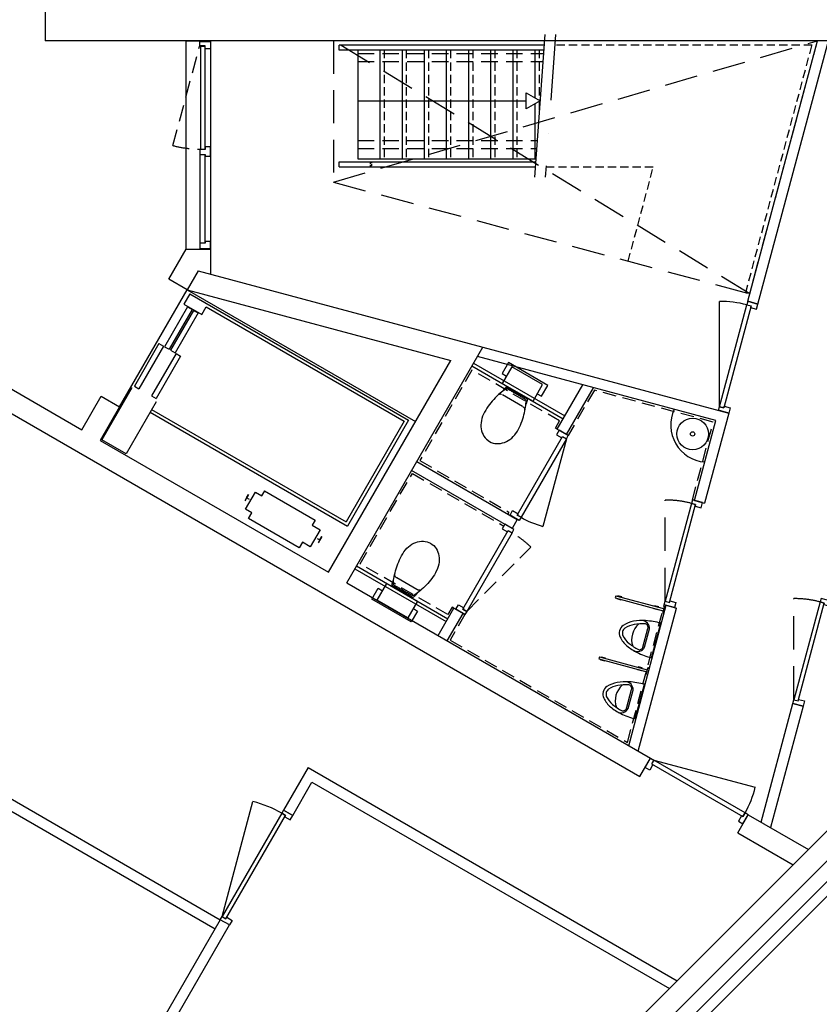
# Model space of a CAD drawing. Header units: millimetres. Extents: x -86226 to -37150, y 22412 to 46760.
# Tile 3 of 5: x -59410 to -51829, y 28097 to 37432. Entities that reach past the tile are written whole.
import ezdxf

# ---------------------------------------------------------------- set-up
doc = ezdxf.new("R2010")
doc.units = ezdxf.units.MM
doc.header["$LTSCALE"] = 100
for name, pattern in [('DASHED2', [9.525, 6.35, -3.175]), ('HIDDEN2', [4.7625, 3.175, -1.5875]), ('V$0$B0302', [12.5, 6.25, -3.125, 0, -3.125]), ('V$0$B0701', [2.34375, 1.5625, -0.78125]), ('V$0$B0702', [1.171875, 0.78125, -0.390625]), ('V$0$B0703', [4.6875, 3.125, -1.5625])]:
    doc.linetypes.add(name, pattern=pattern)
for name, color, linetype in [('AL21----_BUITENWAND', 3, 'Continuous'), ('AL22----_BINNENWAND', 2, 'Continuous'), ('AL24----_TRAPPEN', 7, 'Continuous'), ('AL32----_BINNENKOZIJNEN', 1, 'Continuous'), ('AL32----_DRAAIRICHTING', 8, 'HIDDEN2'), ('AL42----_BINNENWANDAFWERKING', 7, 'DASHED2'), ('AL66----_TRANSPORT_Lift', 7, 'Continuous'), ('AL74----_SANITAIR', 7, 'Continuous')]:
    doc.layers.add(name, color=color, linetype=linetype)

# ---------------------------------------------------------------- blocks, each defined once
blk = doc.blocks.new('V$0$AH24-HT0')
at = {"layer": 'AL24----_TRAPPEN', "linetype": 'V$0$B0703', "lineweight": -2}
for p, q in [((-642.6, 2398.2), (-4589.9, 0)), ((-4589.9, 1340.5), (0, 0))]:
    blk.add_line(p, q, dxfattribs=at)
at = {"layer": 'AL24----_TRAPPEN', "linetype": 'V$0$B0702', "lineweight": -2}
for p, q in [((-681.2, 2387.9), (-52.1, 40)), ((-1795.9, 2089.2), (-1556.1, 1194)), ((-2574.8, 1194), (-1556.1, 1194)), ((-4109.9, 88), (-4109.9, 1120)), ((-3899.9, 88), (-3899.9, 1120)), ((-3689.9, 88), (-3689.9, 1120)), ((-3479.9, 88), (-3479.9, 1120)), ((-3269.9, 88), (-3269.9, 1120)), ((-3059.9, 88), (-3059.9, 1120)), ((-2849.9, 88), (-2849.9, 1120)), ((-2639.9, 575.3), (-2639.9, 700)), ((-2639.9, 88), (-2639.9, 564.7)), ((-52.1, 40), (-2492.8, 40))]:
    blk.add_line(p, q, dxfattribs=at)
at = {"layer": 'AL24----_TRAPPEN', "lineweight": -2}
for p, q in [((-2585.9, -60), (-2682.2, 1294)), ((-4534.9, 1194), (-2675.1, 1194)), ((-4534.9, 1194), (-4534.9, 1146)), ((-4534.9, 1146), (-2671.6, 1146)), ((-4359.9, 1120), (-2669.8, 1120)), ((-4359.9, 88), (-4359.9, 1120)), ((-4149.9, 88), (-4149.9, 1120)), ((-3939.9, 88), (-3939.9, 1120)), ((-3729.9, 88), (-3729.9, 1120)), ((-3519.9, 88), (-3519.9, 1120)), ((-3309.9, 88), (-3309.9, 1120)), ((-3099.9, 88), (-3099.9, 1120)), ((-2889.9, 88), (-2889.9, 1120)), ((-2679.9, 598.4), (-2679.9, 1120)), ((-4359.9, 570), (-2763, 570)), ((-2679.9, 88), (-2679.9, 541.6)), ((-4534.9, 88), (-4534.9, 40)), ((-2596.4, 88), (-4534.9, 88)), ((-2593, 40), (-4534.9, 40))]:
    blk.add_line(p, q, dxfattribs=at)
at = {"layer": 'AL24----_TRAPPEN', "linetype": 'V$0$B0302', "lineweight": -2}
blk.add_line((-2485.6, -60), (-2581.9, 1294), dxfattribs=at)
at = {"layer": 'AL24----_TRAPPEN', "linetype": 'V$0$B0701', "lineweight": -2}
for p, q in [((-4359.9, 1020), (-2662.7, 1020)), ((-4359.9, 945), (-2657.4, 945)), ((-4359.9, 195), (-2604, 195)), ((-4359.9, 120), (-2598.7, 120))]:
    blk.add_line(p, q, dxfattribs=at)
at = {"layer": 'AL24----_TRAPPEN', "linetype": 'V$0$B0703', "lineweight": -2}
blk.add_lwpolyline([(-4589.9, 0), (-4589.9, 1340.5), (-642.6, 2398.2), (0, 0), (-4589.9, 0)], dxfattribs=at)
at = {"layer": 'AL24----_TRAPPEN', "linetype": 'V$0$B0701', "lineweight": -2, "ltscale": 0.1}
blk.add_lwpolyline([(-4239.9, 1146), (-4229.9, 1146), (-4229.9, 1194), (-4239.9, 1194)], close=True, dxfattribs=at)
at = {"layer": 'AL24----_TRAPPEN', "lineweight": -2}
blk.add_lwpolyline([(-2630.7, 570), (-2763, 646.4), (-2763, 493.6)], close=True, dxfattribs=at)
blk = doc.blocks.new('*U11')
at = {"layer": 'AL32----_BINNENKOZIJNEN'}
blk.add_line((-1165, 50), (-75.2, 342), dxfattribs=at)
for points in [[(-1200, -50), (-1200, 50), (-1165, 50), (-1165, 8.8), (-1150, 8.8), (-1150, -50)], [(-1165, 8.8), (-35, 8.8), (-35, 50), (-1165, 50)], [(0, -50), (0, 50), (-35, 50), (-35, 8.8), (-50, 8.8), (-50, -50)]]:
    blk.add_lwpolyline(points, close=True, dxfattribs=at)
blk.add_arc((-1115, 50), 1080, 0, 15.68656, dxfattribs=at)
blk = doc.blocks.new('*U36')
at = {"layer": 'AL32----_BINNENKOZIJNEN'}
for points in [[(-930, 50), (-880, 50), (-880, -8.8), (-895, -8.8), (-895, -50), (-930, -50)], [(0, 50), (-50, 50), (-50, -8.8), (-35, -8.8), (-35, -50), (0, -50)], [(-895, -50), (-895, -8.8), (-35, -8.8), (-35, -50), (-895, -50)]]:
    blk.add_lwpolyline(points, close=True, dxfattribs=at)
at = {"layer": 'AL32----_DRAAIRICHTING', "ltscale": 0.5}
blk.add_line((-895, -50), (-63.7, -272.8), dxfattribs=at)
blk.add_arc((-915, -50), 880, 345.33703, 0, dxfattribs=at)
blk = doc.blocks.new('*U37')
at = {"layer": 'AL32----_BINNENKOZIJNEN'}
blk.add_line((-35, -50), (-866.3, -272.8), dxfattribs=at)
for points in [[(-930, 50), (-880, 50), (-880, -8.8), (-895, -8.8), (-895, -50), (-930, -50)], [(0, 50), (-50, 50), (-50, -8.8), (-35, -8.8), (-35, -50), (0, -50)], [(-895, -50), (-895, -8.8), (-35, -8.8), (-35, -50), (-895, -50)]]:
    blk.add_lwpolyline(points, close=True, dxfattribs=at)
blk.add_arc((-15, -50), 880, 180, 194.66297, dxfattribs=at)
blk = doc.blocks.new('*U44')
at = {"layer": 'AL32----_BINNENKOZIJNEN'}
for points in [[(-1030, -50), (-1030, 50), (-995, 50), (-995, 8.8), (-980, 8.8), (-980, -50)], [(-995, 8.8), (-35, 8.8), (-35, 50), (-995, 50)], [(0, -50), (0, 50), (-35, 50), (-35, 8.8), (-50, 8.8), (-50, -50)]]:
    blk.add_lwpolyline(points, close=True, dxfattribs=at)
at = {"layer": 'AL32----_DRAAIRICHTING'}
blk.add_line((-995, 50), (-68.7, 298.2), dxfattribs=at)
blk.add_arc((-965, 50), 930, 0, 15.47837, dxfattribs=at)
blk = doc.blocks.new('*U34')
at = {"layer": 'AL32----_BINNENKOZIJNEN'}
blk.add_line((-35, -50), (-998.5, -308.2), dxfattribs=at)
for points in [[(-1070, 50), (-1070, -50), (-1035, -50), (-1035, -8.8), (-1020, -8.8), (-1020, 50)], [(0, 50), (0, -50), (-35, -50), (-35, -8.8), (-50, -8.8), (-50, 50)], [(-1035, -8.8), (-35, -8.8), (-35, -50), (-1035, -50)]]:
    blk.add_lwpolyline(points, close=True, dxfattribs=at)
blk.add_arc((-105, -50), 930, 180, 196.11625, dxfattribs=at)
blk = doc.blocks.new('*U33')
at = {"layer": 'AL32----_BINNENKOZIJNEN'}
blk.add_line((-1035, 50), (-71.5, 308.2), dxfattribs=at)
for points in [[(-1070, -50), (-1070, 50), (-1035, 50), (-1035, 8.8), (-1020, 8.8), (-1020, -50)], [(-1035, 8.8), (-35, 8.8), (-35, 50), (-1035, 50)], [(0, -50), (0, 50), (-35, 50), (-35, 8.8), (-50, 8.8), (-50, -50)]]:
    blk.add_lwpolyline(points, close=True, dxfattribs=at)
blk.add_arc((-965, 50), 930, 0, 16.11625, dxfattribs=at)

msp = doc.modelspace()

# ---------------------------------------------------------------- linework, layer by layer
at = {"layer": 'AL21----_BUITENWAND'}
for points in [[(-59761.3, 23670.5), (-59861.3, 23497.3), (-58501.4, 22712.1), (-48237.8, 32975.7), (-48197, 33016.5), (-48101.5, 33112), (-48243, 33253.4), (-58534.3, 22962.1)], [(-59759.4, 23403.8), (-59846, 23453.8), (-59951, 23271.9), (-58461.9, 22412.2), (-47963.6, 32910.5), (-48112.1, 33059), (-48182.9, 32988.3), (-48105.1, 32910.5), (-58478.4, 22537.2), (-59814.4, 23308.5)]]:
    msp.add_lwpolyline(points, close=True, dxfattribs=at)
at = {"layer": 'AL22----_BINNENWAND'}
for points in [[(-59167.6, 38357.2), (-59167.6, 37231.9)], [(-51608.7, 37231.9), (-59167.6, 37231.9)], [(-52506.9, 34762.2), (-51845.2, 37231.9)], [(-52410.3, 34736.4), (-51741.6, 37231.9)], [(-57995.7, 34971.7), (-57832.2, 35254.9)], [(-57832.2, 35254.9), (-57601.2, 35254.9)], [(-57601.2, 35254.9), (-57601.2, 35019.5)], [(-57718.9, 35051), (-57822.5, 34871.7)], [(-57718.9, 35051), (-55018.9, 34327.6)], [(-57822.5, 34871.7), (-57995.7, 34971.7)], [(-57822.5, 34871.7), (-55322.5, 34201.9)], [(-52506.9, 34762.2), (-52410.3, 34736.4)], [(-56309.2, 32092.8), (-55018.9, 34327.6)], [(-55018.9, 34327.6), (-52687.3, 33702.8)], [(-56482.4, 32192.8), (-55322.5, 34201.9)], [(-55106.8, 34175.4), (-54240.8, 33675.4)], [(-52809.7, 33632.1), (-55070.7, 34237.9)], [(-55121.8, 34149.4), (-54255.8, 33649.4)], [(-59668.8, 34032.5), (-58820.7, 33542.8)], [(-54313.3, 33549.8), (-54070.7, 33970)], [(-54226.7, 33499.8), (-53970.7, 33943.2)], [(-59768.8, 33859.3), (-53529.3, 30256.8)], [(-58820.7, 33542.8), (-58635.7, 33863.2)], [(-58635.7, 33863.2), (-58462.5, 33763.2)], [(-58462.5, 33763.2), (-58647.5, 33442.8)], [(-52687.3, 33702.8), (-52916.1, 32848.8)], [(-53012.7, 32874.7), (-52809.7, 33632.1)], [(-54313.3, 33549.8), (-54226.7, 33499.8)], [(-58647.5, 33442.8), (-56482.4, 32192.8)], [(-55644.3, 33244.4), (-54691.7, 32694.4)], [(-54741.7, 32607.8), (-55694.3, 33157.8)], [(-53012.7, 32874.7), (-52916.1, 32848.8)], [(-54691.7, 32694.4), (-54741.7, 32607.8)], [(-56231.8, 32226.8), (-55365.8, 31726.8)], [(-56216.8, 32252.8), (-55350.8, 31752.8)], [(-56309.2, 32092.8), (-53429.3, 30430.1)], [(-55443.2, 31592.8), (-55293.3, 31852.4)], [(-55293.3, 31852.4), (-55206.7, 31802.4)], [(-53635.8, 30549.3), (-53279.3, 31879.8)], [(-53546.1, 30497.5), (-53182.7, 31853.9)], [(-53298.6, 31884.9), (-53279.3, 31879.8)], [(-53279.3, 31879.8), (-53182.7, 31853.9)], [(-55356.6, 31542.8), (-55206.7, 31802.4)], [(-52380.6, 29824.6), (-52078.8, 30950.6)], [(-51982.3, 30924.7), (-52290.9, 29772.8)], [(-52078.8, 30950.6), (-51982.3, 30924.7)], [(-60120.7, 30407.9), (-57507.7, 28899.3)], [(-56675.2, 30341.1), (-56907.7, 29938.5)], [(-56675.2, 30341.1), (-53175.7, 28320.7)], [(-53529.3, 30256.8), (-53429.3, 30430.1)], [(-60170.7, 30321.3), (-57557.7, 28812.7)], [(-56821.1, 29888.5), (-56638.6, 30204.5)], [(-56638.6, 30204.5), (-53248.9, 28247.5)], [(-56907.7, 29938.5), (-56821.1, 29888.5)], [(-52602.6, 29721.8), (-52502.6, 29895.1)], [(-52502.6, 29895.1), (-51931.2, 29565.2)], [(-52602.6, 29721.8), (-52077.6, 29418.8)], [(-57507.7, 28899.3), (-58375.2, 27396.7)], [(-58238.6, 27433.3), (-57421.1, 28849.3)], [(-57421.1, 28849.3), (-57507.7, 28899.3)]]:
    msp.add_lwpolyline(points, dxfattribs=at)
at = {"layer": 'AL24----_TRAPPEN'}
for p, q in [((-58322.7, 33958.3), (-58279.4, 33933.3)), ((-58160.1, 33864.4), (-58116.8, 33839.4))]:
    msp.add_line(p, q, dxfattribs=at)
at = {"layer": 'AL32----_BINNENKOZIJNEN'}
for p, q in [((-57832.2, 37231.9), (-57601.2, 37231.9)), ((-57832.2, 35254.9), (-57832.2, 37231.9)), ((-57601.2, 37231.9), (-57601.2, 35254.9))]:
    msp.add_line(p, q, dxfattribs=at)
at = {"layer": 'AL32----_BINNENKOZIJNEN', "lineweight": -2}
for p, q in [((-57703.2, 37185.9), (-57703.2, 37223.9)), ((-57703.2, 37223.9), (-57601.2, 37223.9)), ((-57701.2, 37183.9), (-57703.2, 37185.9)), ((-57652.2, 37183.9), (-57701.2, 37183.9)), ((-57692.2, 36201.9), (-57692.2, 37181.9)), ((-57692.2, 37181.9), (-57654.2, 37181.9)), ((-57654.2, 37181.9), (-57654.2, 36201.9)), ((-57652.2, 37157.9), (-57652.2, 37183.9)), ((-57651.2, 37156.9), (-57652.2, 37157.9)), ((-57602.2, 37156.9), (-57651.2, 37156.9)), ((-57601.2, 37157.9), (-57602.2, 37156.9)), ((-57601.2, 37223.9), (-57601.2, 37157.9)), ((-57651.2, 36226.9), (-57652.2, 36225.9)), ((-57652.2, 36225.9), (-57652.2, 36199.9)), ((-57602.2, 36226.9), (-57651.2, 36226.9)), ((-57601.2, 36225.9), (-57602.2, 36226.9)), ((-57601.2, 36137.9), (-57601.2, 36225.9)), ((-57701.2, 36199.9), (-57703.2, 36197.9)), ((-57703.2, 36197.9), (-57703.2, 36155.9)), ((-57703.2, 36155.9), (-57701.2, 36153.9)), ((-57703.2, 36155.9), (-57703.2, 35310.9)), ((-57652.2, 36199.9), (-57701.2, 36199.9)), ((-57701.2, 36153.9), (-57652.2, 36153.9)), ((-57654.2, 36201.9), (-57692.2, 36201.9)), ((-57652.2, 36153.9), (-57652.2, 36137.9)), ((-57652.2, 35312.9), (-57652.2, 36153.9)), ((-57652.2, 36137.9), (-57651.2, 36136.9)), ((-57651.2, 36136.9), (-57602.2, 36136.9)), ((-57602.2, 36136.9), (-57601.2, 36137.9)), ((-57601.2, 36137.9), (-57601.2, 35328.9)), ((-57701.2, 35312.9), (-57703.2, 35310.9)), ((-57703.2, 35310.9), (-57703.2, 35262.9)), ((-57652.2, 35312.9), (-57701.2, 35312.9)), ((-57651.2, 35329.9), (-57652.2, 35328.9)), ((-57652.2, 35328.9), (-57652.2, 35312.9)), ((-57602.2, 35329.9), (-57651.2, 35329.9)), ((-57601.2, 35328.9), (-57602.2, 35329.9)), ((-57601.2, 35262.9), (-57601.2, 35328.9)), ((-57703.2, 35262.9), (-57601.2, 35262.9))]:
    msp.add_line(p, q, dxfattribs=at)
at = {"layer": 'AL32----_DRAAIRICHTING', "lineweight": -2, "ltscale": 0.5}
msp.add_line((-57958, 36238.9), (-57703.2, 37186.1), dxfattribs=at)
msp.add_arc((-57702.2, 37184.9), 980, 254.86989, 270, dxfattribs=at)
at = {"layer": 'AL42----_BINNENWANDAFWERKING', "ltscale": 0.2}
for points in [[(-54313.3, 33549.8), (-54330.6, 33559.8), (-54290.6, 33629.1), (-55122, 34109.1), (-55617, 33251.7), (-54771.7, 32763.7), (-54781.7, 32746.4)], [(-53012.7, 32874.7), (-53032, 32879.8), (-52834.5, 33617.1), (-53961.5, 33919.1), (-54209.4, 33489.8), (-54226.7, 33499.8)], [(-55293.3, 31852.4), (-55310.6, 31862.4), (-55350.6, 31793.1), (-56182, 32273.1), (-55687, 33130.5), (-54821, 32630.5)], [(-55206.7, 31802.4), (-55189.4, 31792.4), (-55329.2, 31550.1), (-53648.3, 30579.6), (-53298.6, 31884.9)]]:
    msp.add_lwpolyline(points, dxfattribs=at)
at = {"layer": 'AL66----_TRANSPORT_Lift'}
for p, q in [((-58462.5, 33763.2), (-57822.5, 34871.7)), ((-57795.2, 34831.9), (-57852, 34733.6)), ((-57795.2, 34831.9), (-55723.3, 33635.6)), ((-57852.1, 34733.6), (-57682.4, 34637.5)), ((-57818.6, 34710.1), (-58036.9, 34332)), ((-57775.3, 34685.1), (-57993.6, 34307)), ((-57760.3, 34676.4), (-57978.6, 34298.3)), ((-57717, 34651.4), (-57935.3, 34273.3)), ((-57818.6, 34710.1), (-57775.3, 34685.1)), ((-57760.3, 34676.4), (-57717, 34651.4)), ((-57682.4, 34637.5), (-57641.4, 34708.4)), ((-57641.4, 34708.4), (-55764.2, 33624.7)), ((-58090, 34361.5), (-58322.7, 33958.3)), ((-58090, 34361.5), (-58046.7, 34336.5)), ((-58090, 34361.5), (-58046.7, 34336.5)), ((-58046.7, 34336.5), (-58279.4, 33933.3)), ((-57927.3, 34267.6), (-58160.1, 33864.4)), ((-58036.9, 34332), (-57993.6, 34307)), ((-58036.9, 34332), (-57993.6, 34307)), ((-57978.6, 34298.3), (-57935.3, 34273.3)), ((-57978.6, 34298.3), (-57935.3, 34273.3)), ((-57927.3, 34267.6), (-57884, 34242.6)), ((-57927.3, 34267.6), (-57884, 34242.6)), ((-57884, 34242.6), (-58116.8, 33839.4)), ((-57884, 34242.6), (-58116.8, 33839.4)), ((-58346.3, 33942.9), (-58631.5, 33449)), ((-58116.3, 33810.1), (-58401.5, 33316.2)), ((-58173.6, 33710.9), (-56303.3, 32631)), ((-58158.6, 33736.9), (-56314.2, 32672)), ((-55764.2, 33624.7), (-56314.2, 32672)), ((-55723.3, 33635.6), (-56303.3, 32631)), ((-58401.5, 33316.2), (-58631.5, 33449)), ((-57267.9, 32791.7), (-57174.8, 32953)), ((-57174.8, 32953), (-57113.6, 32917.6)), ((-57113.6, 32917.6), (-57086.7, 32964.1)), ((-57088.2, 32964.9), (-56609.5, 32688.6)), ((-57239.7, 32931.7), (-57274.4, 32871.7)), ((-57258, 32900.1), (-57239.7, 32931.7)), ((-57230.1, 32884), (-57258, 32900.1)), ((-57208.1, 32757.2), (-57267.9, 32791.7)), ((-57239.5, 32702.9), (-57208.1, 32757.2)), ((-56759.8, 32425.9), (-57239.5, 32702.9)), ((-56609.5, 32688.6), (-56637.4, 32640.2)), ((-56561.3, 32596.2), (-56654.3, 32435)), ((-56637.4, 32640.2), (-56561.3, 32596.2)), ((-56588.5, 32514.2), (-56564, 32500.1)), ((-56546.2, 32530.8), (-56580.2, 32471.9)), ((-56564, 32500.1), (-56546.2, 32530.8)), ((-56729.5, 32478.4), (-56759.8, 32425.9)), ((-56654.3, 32435), (-56729.5, 32478.4))]:
    msp.add_line(p, q, dxfattribs=at)
msp.add_lwpolyline([(-57822.5, 34871.7), (-55657.4, 33621.7)], dxfattribs=at)
at = {"layer": 'AL74----_SANITAIR', "lineweight": -2}
for p, q in [((-54776.4, 34180.7), (-54836.1, 34077.4)), ((-54402.2, 33964.7), (-54776.4, 34180.7)), ((-54836.1, 34077.4), (-54794.2, 34052.9)), ((-54743.7, 34141), (-54834.5, 33983.6)), ((-54452.2, 33972.7), (-54743.7, 34141)), ((-54834.5, 33983.6), (-54543, 33815.3)), ((-54855.3, 33890.3), (-54868.8, 33878.5)), ((-54842.2, 33901.2), (-54855.3, 33890.3)), ((-54829, 33911.5), (-54842.2, 33901.2)), ((-54826.8, 33916.3), (-54831.9, 33910.5)), ((-54816, 33920.7), (-54829, 33911.5)), ((-54824.1, 33919.5), (-54826.8, 33916.3)), ((-54821.7, 33922.5), (-54824.1, 33919.5)), ((-54819.2, 33925.4), (-54821.7, 33922.5)), ((-54816.6, 33928.4), (-54819.2, 33925.4)), ((-54814.4, 33931.2), (-54816.6, 33928.4)), ((-54803.4, 33928.9), (-54816, 33920.7)), ((-54811.8, 33934.1), (-54814.4, 33931.2)), ((-54809.3, 33936.4), (-54811.8, 33934.1)), ((-54807, 33938.9), (-54809.3, 33936.4)), ((-54804.6, 33941.1), (-54807, 33938.9)), ((-54802.2, 33943.2), (-54804.6, 33941.1)), ((-54797.2, 33933), (-54803.4, 33928.9)), ((-54799.9, 33945.1), (-54802.2, 33943.2)), ((-54797.7, 33946.4), (-54799.9, 33945.1)), ((-54795.4, 33947.8), (-54797.7, 33946.4)), ((-54793.1, 33933), (-54797.2, 33933)), ((-54793.3, 33948.9), (-54795.4, 33947.8)), ((-54595.2, 33833.6), (-54793.3, 33948.9)), ((-54790.1, 33932.1), (-54793.1, 33933)), ((-54786.2, 33930.7), (-54790.1, 33932.1)), ((-54781.8, 33928.8), (-54786.2, 33930.7)), ((-54776.6, 33926.1), (-54781.8, 33928.8)), ((-54771, 33923.1), (-54776.6, 33926.1)), ((-54764.9, 33919.9), (-54771, 33923.1)), ((-54758.1, 33916), (-54764.9, 33919.9)), ((-54751, 33911.9), (-54758.1, 33916)), ((-54743.5, 33907.2), (-54751, 33911.9)), ((-54735.6, 33902.7), (-54743.5, 33907.2)), ((-54727.1, 33897.5), (-54735.6, 33902.7)), ((-54718.5, 33892.6), (-54727.1, 33897.5)), ((-54709.5, 33887.4), (-54718.5, 33892.6)), ((-54700.3, 33882), (-54709.5, 33887.4)), ((-54543, 33815.3), (-54452.2, 33972.7)), ((-54461.9, 33861.3), (-54402.2, 33964.7)), ((-54942.2, 33800.1), (-54955.1, 33783.5)), ((-54929.2, 33816), (-54942.2, 33800.1)), ((-54915.9, 33830.9), (-54929.2, 33816)), ((-54902.5, 33845.5), (-54915.9, 33830.9)), ((-54895.9, 33852.5), (-54902.5, 33845.5)), ((-54882.3, 33865.8), (-54895.9, 33852.5)), ((-54868.8, 33878.5), (-54882.3, 33865.8)), ((-54866.7, 33878.1), (-54872.7, 33874.9)), ((-54864, 33879.2), (-54866.7, 33878.1)), ((-54861.1, 33880.2), (-54864, 33879.2)), ((-54858.5, 33880.7), (-54861.1, 33880.2)), ((-54855.6, 33881.1), (-54858.5, 33880.7)), ((-54853, 33881.1), (-54855.6, 33881.1)), ((-54850.5, 33880.8), (-54853, 33881.1)), ((-54847.8, 33880.4), (-54850.5, 33880.8)), ((-54845.4, 33879.9), (-54847.8, 33880.4)), ((-54843, 33879.1), (-54845.4, 33879.9)), ((-54840.5, 33878.3), (-54843, 33879.1)), ((-54642.1, 33764.6), (-54831.4, 33873.9)), ((-54682.1, 33871.5), (-54700.3, 33882)), ((-54673.3, 33866.4), (-54682.1, 33871.5)), ((-54665, 33861.4), (-54673.3, 33866.4)), ((-54657.1, 33856.8), (-54665, 33861.4)), ((-54649.6, 33852.5), (-54657.1, 33856.8)), ((-54642.5, 33848.1), (-54649.6, 33852.5)), ((-54636.3, 33844.2), (-54642.5, 33848.1)), ((-54630.2, 33840.4), (-54636.3, 33844.2)), ((-54625, 33836.8), (-54630.2, 33840.4)), ((-54620.4, 33833.6), (-54625, 33836.8)), ((-54616.6, 33830.5), (-54620.4, 33833.6)), ((-54613.5, 33827.8), (-54616.6, 33830.5)), ((-54611.1, 33825.3), (-54613.5, 33827.8)), ((-54609.8, 33823), (-54611.1, 33825.3)), ((-54610.6, 33791.2), (-54609.5, 33806.7)), ((-54609.3, 33821.3), (-54609.8, 33823)), ((-54609.5, 33806.7), (-54609.3, 33821.3)), ((-54607.1, 33790.1), (-54605.5, 33793.9)), ((-54605.5, 33793.9), (-54604.3, 33797.6)), ((-54604.3, 33797.6), (-54602.8, 33801.1)), ((-54602.8, 33801.1), (-54601.3, 33804.7)), ((-54601.3, 33804.7), (-54600.2, 33808.1)), ((-54600.2, 33808.1), (-54599.2, 33811.4)), ((-54599.2, 33811.4), (-54598.2, 33814.6)), ((-54598.2, 33814.6), (-54597.4, 33817.6)), ((-54597.4, 33817.6), (-54596.6, 33820.4)), ((-54596.6, 33820.4), (-54596.1, 33823.3)), ((-54596.1, 33823.3), (-54595.5, 33825.9)), ((-54595.5, 33825.9), (-54595.2, 33828.4)), ((-54595.2, 33828.4), (-54595.2, 33833.6)), ((-54502.3, 33884.4), (-54461.9, 33861.3)), ((-55002.8, 33712), (-55013.1, 33692.1)), ((-54991.4, 33730.6), (-55002.8, 33712)), ((-54979.8, 33748.8), (-54991.4, 33730.6)), ((-54967.6, 33766.4), (-54979.8, 33748.8)), ((-54955.1, 33783.5), (-54967.6, 33766.4)), ((-54635.1, 33759.9), (-54637.4, 33761.6)), ((-54632.9, 33758.1), (-54635.1, 33759.9)), ((-54630.7, 33756.3), (-54632.9, 33758.1)), ((-54628.8, 33754.6), (-54630.7, 33756.3)), ((-54626.9, 33752.3), (-54628.8, 33754.6)), ((-54628.5, 33685.5), (-54624.1, 33704.3)), ((-54625.1, 33750.4), (-54626.9, 33752.3)), ((-54623.5, 33748), (-54625.1, 33750.4)), ((-54624.1, 33704.3), (-54620.1, 33722.9)), ((-54622.1, 33745.4), (-54623.5, 33748)), ((-54620.8, 33742.9), (-54622.1, 33745.4)), ((-54620, 33740.4), (-54620.8, 33742.9)), ((-54620.1, 33722.9), (-54616.8, 33740.9)), ((-54619.4, 33737.4), (-54620, 33740.4)), ((-54619, 33734.5), (-54619.4, 33737.4)), ((-54619.2, 33728.5), (-54618.9, 33731.6)), ((-54618.9, 33731.6), (-54619, 33734.5)), ((-54616.8, 33740.9), (-54614, 33758.3)), ((-54614, 33758.3), (-54612, 33775)), ((-54612, 33775), (-54610.6, 33791.2)), ((-54610.5, 33782.1), (-54608.8, 33786.1)), ((-54608.8, 33786.1), (-54607.1, 33790.1)), ((-55035.9, 33610.9), (-55036.9, 33590.9)), ((-55032.9, 33631.4), (-55035.9, 33610.9)), ((-55028.3, 33651.6), (-55032.9, 33631.4)), ((-55021.5, 33672), (-55028.3, 33651.6)), ((-55013.1, 33692.1), (-55021.5, 33672)), ((-54662.1, 33588.8), (-54653.8, 33608.1)), ((-54653.8, 33608.1), (-54646.6, 33627.7)), ((-54646.6, 33627.7), (-54639.9, 33647)), ((-54639.9, 33647), (-54634, 33666.4)), ((-54634, 33666.4), (-54628.5, 33685.5)), ((-55036.9, 33590.9), (-55036.4, 33571)), ((-55036.4, 33571), (-55034.2, 33551.9)), ((-55034.2, 33551.9), (-55030, 33533.3)), ((-55030, 33533.3), (-55024.5, 33515.5)), ((-55024.5, 33515.5), (-55017, 33498.5)), ((-54715.9, 33495.6), (-54690.8, 33531.8)), ((-54690.8, 33531.8), (-54680.4, 33550.4)), ((-54690.8, 33531.8), (-54690.8, 33531.8)), ((-54680.4, 33550.4), (-54670.8, 33569.5)), ((-54670.8, 33569.5), (-54662.1, 33588.8)), ((-55017, 33498.5), (-55008, 33482.5)), ((-55008, 33482.5), (-54997.4, 33467.9)), ((-54997.4, 33467.9), (-54985.1, 33454.7)), ((-54985.1, 33454.7), (-54956.1, 33432.9)), ((-54956.1, 33432.9), (-54939.5, 33424.5)), ((-54939.5, 33424.5), (-54922.3, 33418.4)), ((-54922.3, 33418.4), (-54904.7, 33414.3)), ((-54850.1, 33414.8), (-54831.7, 33418.8)), ((-54831.7, 33418.8), (-54813.7, 33424.6)), ((-54813.7, 33424.6), (-54795.9, 33432.1)), ((-54795.9, 33432.1), (-54778.4, 33441.7)), ((-54778.4, 33441.7), (-54761.6, 33452.5)), ((-54761.6, 33452.5), (-54745.3, 33465.4)), ((-54745.3, 33465.4), (-54730.1, 33479.5)), ((-54730.1, 33479.5), (-54715.9, 33495.6)), ((-54904.7, 33414.3), (-54886.7, 33412.5)), ((-54886.7, 33412.5), (-54868.4, 33412.7)), ((-54868.4, 33412.7), (-54850.1, 33414.8)), ((-55637.4, 32481.4), (-55619.1, 32485.5)), ((-55619.1, 32485.5), (-55600.7, 32487.5)), ((-55600.7, 32487.5), (-55582.4, 32487.7)), ((-55582.4, 32487.7), (-55564.4, 32485.9)), ((-55564.4, 32485.9), (-55546.8, 32481.9)), ((-55766.4, 32387.3), (-55753.2, 32404.6)), ((-55753.2, 32404.6), (-55738.9, 32420.7)), ((-55738.9, 32420.7), (-55723.7, 32434.8)), ((-55723.7, 32434.8), (-55707.5, 32447.7)), ((-55707.5, 32447.7), (-55690.7, 32458.5)), ((-55690.7, 32458.5), (-55673.2, 32468.1)), ((-55673.2, 32468.1), (-55655.5, 32475.8)), ((-55655.5, 32475.8), (-55637.4, 32481.4)), ((-55546.8, 32481.9), (-55513.4, 32467.6)), ((-55513.4, 32467.6), (-55497.9, 32457.4)), ((-55497.9, 32457.4), (-55483.9, 32445.5)), ((-55483.9, 32445.5), (-55471.6, 32432.3)), ((-55471.6, 32432.3), (-55461, 32417.7)), ((-55461, 32417.7), (-55452.1, 32401.7)), ((-55452.1, 32401.7), (-55444.8, 32384.9)), ((-55816.5, 32291.4), (-55808, 32310.8)), ((-55808, 32310.8), (-55798.8, 32330.1)), ((-55798.8, 32330.1), (-55788.9, 32349.3)), ((-55788.9, 32349.3), (-55778.4, 32368.5)), ((-55778.4, 32368.5), (-55766.4, 32387.3)), ((-55444.8, 32384.9), (-55439.1, 32366.9)), ((-55439.1, 32366.9), (-55435, 32348.4)), ((-55435, 32348.4), (-55432.7, 32329.2)), ((-55432.2, 32309.3), (-55433.1, 32289.3)), ((-55432.7, 32329.2), (-55432.2, 32309.3)), ((-55851.4, 32187.3), (-55846.7, 32205.6)), ((-55846.7, 32205.6), (-55844, 32214.9)), ((-55844, 32214.9), (-55838.1, 32233.8)), ((-55838.1, 32233.8), (-55831.8, 32252.7)), ((-55831.8, 32252.7), (-55824.5, 32272)), ((-55824.5, 32272), (-55816.5, 32291.4)), ((-55447.6, 32228.2), (-55466.5, 32188.4)), ((-55440.8, 32248.6), (-55447.6, 32228.2)), ((-55436.2, 32268.8), (-55440.8, 32248.6)), ((-55433.1, 32289.3), (-55436.2, 32268.8)), ((-55868.8, 32109.9), (-55867.4, 32113.8)), ((-55867.4, 32113.8), (-55864.9, 32121.2)), ((-55865.8, 32102.4), (-55864.3, 32118.2)), ((-55864.3, 32118.2), (-55862.1, 32134.8)), ((-55862.1, 32134.8), (-55859.1, 32151.6)), ((-55859.1, 32151.6), (-55855.7, 32169.2)), ((-55855.7, 32169.2), (-55851.4, 32187.3)), ((-55854.3, 32167.5), (-55854.5, 32174.4)), ((-55853.9, 32164.7), (-55854.3, 32167.5)), ((-55853.3, 32161.7), (-55853.9, 32164.7)), ((-55852.4, 32159.1), (-55853.3, 32161.7)), ((-55851.3, 32156.4), (-55852.4, 32159.1)), ((-55850, 32154.2), (-55851.3, 32156.4)), ((-55848.5, 32152.2), (-55850, 32154.2)), ((-55846.8, 32150), (-55848.5, 32152.2)), ((-55845.2, 32148.2), (-55846.8, 32150)), ((-55843.3, 32146.5), (-55845.2, 32148.2)), ((-55841.3, 32144.8), (-55843.3, 32146.5)), ((-55839.3, 32143.3), (-55841.3, 32144.8)), ((-55837.2, 32141.8), (-55839.3, 32143.3)), ((-55834.8, 32140.4), (-55837.2, 32141.8)), ((-55832.9, 32139.1), (-55834.8, 32140.4)), ((-55643.6, 32029.8), (-55832.9, 32139.1)), ((-55514, 32118.2), (-55527.4, 32102.2)), ((-55501.4, 32135), (-55514, 32118.2)), ((-55489.1, 32152.2), (-55501.4, 32135)), ((-55477.4, 32170), (-55489.1, 32152.2)), ((-55466.5, 32188.4), (-55477.4, 32170)), ((-55466.5, 32188.4), (-55466.5, 32188.4)), ((-56071.2, 31938.1), (-56011.6, 32041.4)), ((-56020.4, 31929.6), (-55929.5, 32087)), ((-56011.6, 32041.4), (-55969.4, 32017.4)), ((-55929.5, 32087), (-55638, 31918.7)), ((-55879, 32071), (-55878.9, 32073.6)), ((-55878.9, 32068.6), (-55879, 32071)), ((-55878.9, 32076.2), (-55878.4, 32079.1)), ((-55878.9, 32073.6), (-55878.9, 32076.2)), ((-55680, 31954.6), (-55878.9, 32068.6)), ((-55878.4, 32079.1), (-55877.7, 32082.3)), ((-55877.7, 32082.3), (-55877.1, 32085.4)), ((-55877.1, 32085.4), (-55876.1, 32088.7)), ((-55876.1, 32088.7), (-55875.3, 32092)), ((-55875.3, 32092), (-55874.1, 32095.7)), ((-55874.1, 32095.7), (-55872.8, 32099)), ((-55872.8, 32099), (-55871.5, 32102.7)), ((-55871.5, 32102.7), (-55870.3, 32106.4)), ((-55870.3, 32106.4), (-55868.8, 32109.9)), ((-55867.1, 32079.9), (-55866.6, 32087.3)), ((-55865, 32076.4), (-55867.1, 32079.9)), ((-55866.6, 32087.3), (-55865.8, 32102.4)), ((-55862.8, 32074.2), (-55865, 32076.4)), ((-55859.6, 32071.5), (-55862.8, 32074.2)), ((-55855.7, 32068.7), (-55859.6, 32071.5)), ((-55850.8, 32065.5), (-55855.7, 32068.7)), ((-55845.4, 32062.1), (-55850.8, 32065.5)), ((-55839.6, 32058.5), (-55845.4, 32062.1)), ((-55832.8, 32054.5), (-55839.6, 32058.5)), ((-55825.7, 32050.5), (-55832.8, 32054.5)), ((-55817.9, 32046.3), (-55825.7, 32050.5)), ((-55810, 32041.7), (-55817.9, 32046.3)), ((-55801.3, 32037), (-55810, 32041.7)), ((-55792.7, 32032), (-55801.3, 32037)), ((-55783.7, 32026.8), (-55792.7, 32032)), ((-55774.5, 32021.5), (-55783.7, 32026.8)), ((-55756.2, 32010.9), (-55774.5, 32021.5)), ((-55638.7, 32027.2), (-55643.6, 32029.8)), ((-55636.1, 32026), (-55638.7, 32027.2)), ((-55633.5, 32025.1), (-55636.1, 32026)), ((-55630.8, 32024.1), (-55633.5, 32025.1)), ((-55628.3, 32023.3), (-55630.8, 32024.1)), ((-55625.4, 32022.8), (-55628.3, 32023.3)), ((-55622.8, 32022.2), (-55625.4, 32022.8)), ((-55610.5, 32019.7), (-55624.2, 32008.6)), ((-55620, 32022), (-55622.8, 32022.2)), ((-55617, 32022), (-55620, 32022)), ((-55614.3, 32022.2), (-55617, 32022)), ((-55611.7, 32022.7), (-55614.3, 32022.2)), ((-55608.8, 32023.7), (-55611.7, 32022.7)), ((-55596.6, 32031.6), (-55610.5, 32019.7)), ((-55606.1, 32024.8), (-55608.8, 32023.7)), ((-55603.5, 32026.2), (-55606.1, 32024.8)), ((-55601, 32028), (-55603.5, 32026.2)), ((-55582.5, 32044.3), (-55596.6, 32031.6)), ((-55568.4, 32057.6), (-55582.5, 32044.3)), ((-55554.6, 32071.9), (-55568.4, 32057.6)), ((-55540.7, 32086.7), (-55554.6, 32071.9)), ((-55527.4, 32102.2), (-55540.7, 32086.7)), ((-55697, 31722), (-56071.2, 31938.1)), ((-55728.9, 31761.3), (-56020.4, 31929.6)), ((-55747.4, 32005.9), (-55756.2, 32010.9)), ((-55739, 32001.3), (-55747.4, 32005.9)), ((-55731, 31996.7), (-55739, 32001.3)), ((-55723.6, 31992.4), (-55731, 31996.7)), ((-55716.2, 31988.4), (-55723.6, 31992.4)), ((-55709.7, 31984.9), (-55716.2, 31988.4)), ((-55703.4, 31981.6), (-55709.7, 31984.9)), ((-55697.7, 31978.9), (-55703.4, 31981.6)), ((-55692.6, 31976.5), (-55697.7, 31978.9)), ((-55688, 31974.8), (-55692.6, 31976.5)), ((-55684.1, 31973.4), (-55688, 31974.8)), ((-55680.7, 31972.6), (-55684.1, 31973.4)), ((-55678.1, 31972.6), (-55680.7, 31972.6)), ((-55675.5, 31957.3), (-55680, 31954.6)), ((-55676.4, 31973.1), (-55678.1, 31972.6)), ((-55663.9, 31980.5), (-55676.4, 31973.1)), ((-55673.5, 31958.8), (-55675.5, 31957.3)), ((-55671.6, 31960.6), (-55673.5, 31958.8)), ((-55669.3, 31962.5), (-55671.6, 31960.6)), ((-55667.2, 31964.5), (-55669.3, 31962.5)), ((-55665.1, 31966.8), (-55667.2, 31964.5)), ((-55662.7, 31969.3), (-55665.1, 31966.8)), ((-55651, 31989.2), (-55663.9, 31980.5)), ((-55660.4, 31971.8), (-55662.7, 31969.3)), ((-55658, 31974.5), (-55660.4, 31971.8)), ((-55655.7, 31977.5), (-55658, 31974.5)), ((-55653.3, 31980.5), (-55655.7, 31977.5)), ((-55650.7, 31983.5), (-55653.3, 31980.5)), ((-55637.7, 31998.5), (-55651, 31989.2)), ((-55648.3, 31986.7), (-55650.7, 31983.5)), ((-55645.7, 31990.2), (-55648.3, 31986.7)), ((-55643.1, 31993.7), (-55645.7, 31990.2)), ((-55624.2, 32008.6), (-55637.7, 31998.5)), ((-53758.7, 31969.8), (-53763.9, 31950.5)), ((-53763.9, 31950.5), (-53309.9, 31828.9)), ((-53758.7, 31969.8), (-53304.7, 31848.2)), ((-53745.8, 31940.5), (-53744.5, 31945.3)), ((-53707.2, 31930.2), (-53745.8, 31940.5)), ((-53738.1, 31969.5), (-53739.4, 31964.7)), ((-53699.4, 31959.1), (-53738.1, 31969.5)), ((-53705.9, 31935), (-53707.2, 31930.2)), ((-53700.7, 31954.3), (-53699.4, 31959.1)), ((-55638, 31918.7), (-55728.9, 31761.3)), ((-55677.5, 31848.8), (-55637.4, 31825.4)), ((-53398.1, 31847.3), (-53396.8, 31852.2)), ((-53359.5, 31837), (-53398.1, 31847.3)), ((-53390.3, 31876.3), (-53391.6, 31871.5)), ((-53351.7, 31866), (-53390.3, 31876.3)), ((-53358.2, 31841.8), (-53359.5, 31837)), ((-53353, 31861.1), (-53351.7, 31866)), ((-53301.1, 31861.7), (-53313.5, 31815.3)), ((-53293.7, 31866), (-53289.9, 31864.9)), ((-55637.4, 31825.4), (-55697, 31722)), ((-53309.3, 31808), (-53305.4, 31807)), ((-53501.3, 31481.6), (-53453.4, 31660.3)), ((-53485.5, 31482.5), (-53438.9, 31656.4)), ((-53419.3, 31382), (-53331.3, 31710.4)), ((-53914, 31390.3), (-53919.2, 31371)), ((-53919.2, 31371), (-53465.2, 31249.3)), ((-53914, 31390.3), (-53460, 31268.6)), ((-53901.1, 31361), (-53899.8, 31365.8)), ((-53893.4, 31389.9), (-53894.7, 31385.1)), ((-53854.7, 31379.6), (-53893.4, 31389.9)), ((-53856, 31374.7), (-53854.7, 31379.6)), ((-53862.5, 31350.6), (-53901.1, 31361)), ((-53861.2, 31355.4), (-53862.5, 31350.6)), ((-53553.4, 31267.8), (-53552.1, 31272.6)), ((-53545.6, 31296.8), (-53546.9, 31291.9)), ((-53507, 31286.4), (-53545.6, 31296.8)), ((-53508.3, 31281.6), (-53507, 31286.4)), ((-53456.4, 31282.2), (-53468.8, 31235.8)), ((-53449, 31286.4), (-53445.2, 31285.4)), ((-53514.8, 31257.4), (-53553.4, 31267.8)), ((-53513.5, 31262.3), (-53514.8, 31257.4)), ((-53464.5, 31228.4), (-53460.7, 31227.4)), ((-53574.6, 30802.4), (-53486.6, 31130.8)), ((-53656.6, 30902), (-53608.7, 31080.7)), ((-53640.8, 30903), (-53594.2, 31076.8))]:
    msp.add_line(p, q, dxfattribs=at)
at = {"layer": 'AL74----_SANITAIR'}
for radius in [150, 20]:
    msp.add_circle((-53030.2, 33504.8), radius, dxfattribs=at)
msp.add_arc((-52887.1, 33587.4), 349.8, 154.64033, 265.40922, dxfattribs=at)
at = {"layer": 'AL74----_SANITAIR', "lineweight": -2}
for centre, radius, start, end in [((-53295.3, 31860.2), 6, 75, 165), ((-53307.7, 31813.8), 6, 165, 255), ((-53639.7, 31617), 86.2, 123.74412, 165), ((-53639.7, 31617), 56.2, 123.74412, 165), ((-53543.9, 31473.5), 258.8, 100.27772, 123.74412), ((-53543.9, 31473.5), 228.8, 100.27772, 123.74412), ((-53411.7, 31555.9), 196.2, 130.82478, 199.17522), ((-53507.6, 31273.5), 462.1, 86.06737, 100.27772), ((-53507.6, 31273.5), 432.1, 86.06737, 100.27772), ((-53513.3, 31661.1), 74.5, 356.40558, 88.1303), ((-53486.8, 31670.7), 35, 342.66707, 75), ((-53528.1, 30976), 760.3, 75, 86.06737), ((-53639.7, 31617), 86.2, 165, 206.25588), ((-53485, 31693.4), 258.8, 206.25588, 229.72228), ((-53639.7, 31617), 56.2, 165, 206.25588), ((-53485, 31693.4), 228.8, 206.25588, 229.72228), ((-53353.5, 31848.5), 462.1, 229.72228, 243.93263), ((-53353.5, 31848.5), 432.1, 229.72228, 243.93263), ((-53552.3, 31515.7), 74.5, 241.8697, 333.59442), ((-53222.5, 32116.3), 730.3, 243.93263, 243.94761), ((-53534.2, 31494.1), 35, 255, 347.33293), ((-53222.5, 32116.3), 760.3, 243.93263, 255), ((-53450.6, 31280.6), 6, 75, 165), ((-53463, 31234.2), 6, 165, 255), ((-53795, 31037.5), 86.2, 123.74412, 165), ((-53699.2, 30894), 258.8, 100.27772, 123.74412), ((-53699.2, 30894), 228.8, 100.27772, 123.74412), ((-53567, 30976.4), 196.2, 130.82478, 199.17522), ((-53662.9, 30693.9), 462.1, 86.06737, 100.27772), ((-53662.9, 30693.9), 432.1, 86.06737, 100.27772), ((-53668.6, 31081.5), 74.5, 356.40558, 88.1303), ((-53642.1, 31091.2), 35, 342.66707, 75), ((-53683.3, 30396.4), 760.3, 75, 86.06737), ((-53795, 31037.5), 86.2, 165, 206.25588), ((-53640.3, 31113.8), 258.8, 206.25588, 229.72228), ((-53795, 31037.5), 56.2, 165, 206.25588), ((-53795, 31037.5), 56.2, 123.74412, 165), ((-53640.3, 31113.8), 228.8, 206.25588, 229.72228), ((-53508.8, 31268.9), 462.1, 229.72228, 243.93263), ((-53508.8, 31268.9), 432.1, 229.72228, 243.93263), ((-53707.6, 30936.1), 74.5, 241.8697, 333.59442), ((-53689.5, 30914.5), 35, 255, 347.33293), ((-53377.8, 31536.8), 760.3, 243.93263, 255), ((-53377.8, 31536.8), 730.3, 243.93263, 243.94761)]:
    msp.add_arc(centre, radius, start, end, dxfattribs=at)

# ---------------------------------------------------------------- block references
at = {"layer": 'AL24----_TRAPPEN', "extrusion": (0, 0, -1), "zscale": -1, "rotation": 180}
msp.add_blockref('V$0$AH24-HT0', (51845.2, 37231.9), dxfattribs=at)
at = {"layer": 'AL32----_BINNENKOZIJNEN'}
for name, p, rotation in [('*U34', (-52735.5, 33715.8), 255.0000000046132), ('*U37', (-54252.7, 33514.8), 59.99999999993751), ('*U44', (-52983.7, 32866.9), 74.99999999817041), ('*U36', (-54767.7, 32622.8), 59.99999999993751), ('*U44', (-51764, 31932.6), 74.9999999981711), ('*U33', (-52527.6, 29851.8), 330.0000713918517), ('*U11', (-56864.4, 29913.5), 59.99999999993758)]:
    msp.add_blockref(name, p, dxfattribs=dict(at, rotation=rotation))

doc.saveas('drawing.dxf')
